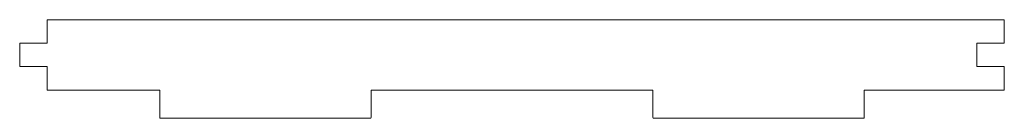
# Model space of a CAD drawing. Header units: millimetres. Extents: x -175 to 175, y -18 to 18.
import ezdxf

# ---------------------------------------------------------------- set-up
doc = ezdxf.new("R2010")
doc.units = ezdxf.units.MM

msp = doc.modelspace()

# ---------------------------------------------------------------- linework, layer by layer
at = {"color": 7, "linetype": 'Continuous', "lineweight": 15}
for p, q in [((174.7, 17.5), (-164.7, 17.5)), ((174.7, 17.5), (174.7, 9.17)), ((-165, 17.2), (-165, 9.17)), ((-174.7, 0.83), (-174.7, 9.17)), ((-165, 9.17), (-174.7, 9.17)), ((174.7, 9.17), (165, 9.17)), ((165, 0.84), (165, 9.17)), ((-165, 0.83), (-174.7, 0.83)), ((-165, -7.5), (-165, 0.83)), ((174.7, 0.84), (165, 0.84)), ((174.7, 0.84), (174.7, -7.5)), ((-165, -7.5), (-125, -7.5)), ((-125, -17.2), (-125, -7.5)), ((-50, -7.5), (50, -7.5)), ((-50, -17.2), (-50, -7.5)), ((50, -17.2), (50, -7.5)), ((125, -7.5), (174.7, -7.5)), ((125, -17.2), (125, -7.5)), ((-50.3, -17.5), (-124.7, -17.5)), ((124.7, -17.5), (50.3, -17.5))]:
    msp.add_line(p, q, dxfattribs=at)
for centre, start, end in [((-164.7, 17.2), 90, 180), ((-124.7, -17.2), 180, 270), ((-50.3, -17.2), 270, 0), ((50.3, -17.2), 180, 270), ((124.7, -17.2), 270, 0)]:
    msp.add_arc(centre, 0.3, start, end, dxfattribs=at)

doc.saveas('drawing.dxf')
